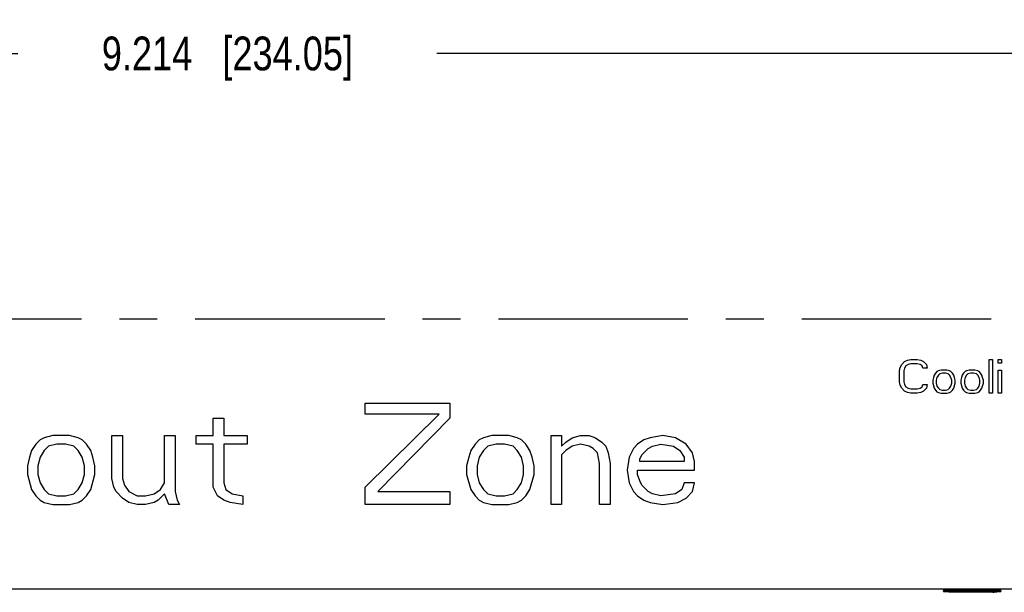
# Model space of a CAD drawing. Header units: inches. Extents: x 0 to 34, y 0 to 22.
# Tile 36 of 60: x 15.9 to 19.5, y 14.6 to 16.7. Entities that reach past the tile are written whole.
import ezdxf

# ---------------------------------------------------------------- set-up
doc = ezdxf.new("R2010")
doc.units = ezdxf.units.IN
doc.header["$LTSCALE"] = 1.87
doc.header["$MEASUREMENT"] = 0
doc.linetypes.add('CENTER', pattern=[0.6, 0.375, -0.075, 0.075, -0.075])
doc.layers.get('0').update_dxf_attribs({"linetype": 'CONTINUOUS'})
doc.layers.add('03___PRT_ALL_CURVES', color=7, linetype='CONTINUOUS')
doc.layers.add('DIMENSIONS', color=7, linetype='CONTINUOUS')
doc.styles.get("Standard").update_dxf_attribs({"font": 'txt', "width": 0.8})
doc.dimstyles.new('DIMSTYLE_1', dxfattribs={"dimtxt": 0.125, "dimasz": 0.18, "dimexe": 0.125, "dimexo": 0.0625, "dimgap": 0.0625, "dimtad": 0, "dimtih": 1, "dimtoh": 1, "dimdec": 3, "dimzin": 4, "dimdsep": 46, "dimtxsty": 'STANDARD', "dimblk": '_FILLED', "dimblk1": '_FILLED', "dimblk2": '_FILLED', "dimcen": 0.09, "dimadec": 0, "dimazin": 0, "dimtp": 0.01, "dimtm": 0.01, "dimtfac": 1, "dimtdec": 3, "dimtofl": 0, "dimtmove": 0, "dimatfit": 3, "dimldrblk": '_FILLED', "dimfxl": 1, "dimtolj": 1, "dimtzin": 4, "dimarcsym": 0})

# ---------------------------------------------------------------- blocks, each defined once
blk = doc.blocks.new('_FILLED')
at = {"color": 0, "linetype": 'BYBLOCK'}
blk.add_solid([(0, 0), (-1, 0.174), (-1, -0.174)], dxfattribs=at)
blk = doc.blocks.new('*D4')
at = {"layer": 'DIMENSIONS', "color": 2, "linetype": 'CONTINUOUS'}
for p, q in [((12.0323, 15.6504), (12.0323, 16.6955)), ((21.2467, 15.6504), (21.2467, 16.6955)), ((12.0323, 16.5705), (15.8645, 16.5705)), ((21.2467, 16.5705), (17.4145, 16.5705))]:
    blk.add_line(p, q, dxfattribs=at)
at = {"layer": 'DIMENSIONS', "color": 2, "linetype": 'CONTINUOUS', "xscale": 0.18, "yscale": 0.18, "zscale": 0.18, "rotation": 180}
blk.add_blockref('_FILLED', (12.0323, 16.5705), dxfattribs=at)
at = {"layer": 'DIMENSIONS', "color": 2, "linetype": 'CONTINUOUS', "xscale": 0.18, "yscale": 0.18, "zscale": 0.18}
blk.add_blockref('_FILLED', (21.2467, 16.5705), dxfattribs=at)
at = {"layer": 'DIMENSIONS', "color": 2, "linetype": 'CONTINUOUS', "insert": (16.6395, 16.633), "char_height": 0.125, "width": 1.425, "attachment_point": 2, "line_spacing_factor": 0.9}
blk.add_mtext('9.214{\\Ftxt.shx;\\W1.000000;\\H0.125000; }[234.05]', dxfattribs=at)

msp = doc.modelspace()

# ---------------------------------------------------------------- linework, layer by layer
at = {"color": 7, "linetype": 'CONTINUOUS'}
for p, q in [((21.2256, 14.5879), (12.4686, 14.5879)), ((19.3134, 14.582), (19.2963, 14.5826)), ((19.3135, 14.5768), (19.2965, 14.5775)), ((19.3143, 14.582), (19.3083, 14.5821)), ((19.3144, 14.5768), (19.3085, 14.577)), ((19.3534, 14.5813), (19.3362, 14.5815)), ((19.3535, 14.5762), (19.3363, 14.5764)), ((19.3718, 14.5812), (19.3534, 14.5813)), ((19.3719, 14.5761), (19.3535, 14.5762)), ((19.3998, 14.5812), (19.3718, 14.5812)), ((19.3998, 14.576), (19.3719, 14.5761)), ((19.4261, 14.5812), (19.3998, 14.5812)), ((19.426, 14.5761), (19.3998, 14.576)), ((19.4492, 14.5763), (19.426, 14.5761)), ((19.4493, 14.5815), (19.4261, 14.5812)), ((19.4625, 14.5765), (19.4492, 14.5763)), ((19.4626, 14.5817), (19.4493, 14.5815)), ((19.4739, 14.5768), (19.4625, 14.5765)), ((19.474, 14.5819), (19.4626, 14.5817)), ((19.4833, 14.577), (19.4739, 14.5768)), ((19.4834, 14.5822), (19.474, 14.5819))]:
    msp.add_line(p, q, dxfattribs=at)
for points in [[(19.3083, 14.5821), (19.3033, 14.5823), (19.2991, 14.5825), (19.2958, 14.5827)], [(19.3085, 14.577), (19.3035, 14.5772), (19.2993, 14.5773), (19.296, 14.5775)], [(19.3362, 14.5815), (19.3209, 14.5818), (19.3143, 14.582)], [(19.3363, 14.5764), (19.3211, 14.5767), (19.3144, 14.5768)], [(19.4978, 14.5778), (19.4978, 14.5778), (19.497, 14.5777), (19.4954, 14.5776), (19.4933, 14.5775), (19.4905, 14.5773), (19.4872, 14.5772), (19.4833, 14.577)], [(19.498, 14.5829), (19.498, 14.5829), (19.4972, 14.5828), (19.4956, 14.5827), (19.4935, 14.5826), (19.4907, 14.5825), (19.4873, 14.5823), (19.4834, 14.5822)]]:
    msp.add_lwpolyline(points, dxfattribs=at)
for centre, radius in [((19.439, 16.0386), 1.4622), ((19.4391, 16.0468), 1.4653)]:
    msp.add_arc(centre, radius, 271.2653, 271.484, dxfattribs=at)
for points, knots in [([(19.2883, 14.5835), (19.2883, 14.5835), (19.2885, 14.5836), (19.2888, 14.5837), (19.2893, 14.5838), (19.29, 14.5839), (19.2909, 14.584), (19.2925, 14.5841), (19.295, 14.5843), (19.2985, 14.5845), (19.3028, 14.5847), (19.3078, 14.5848), (19.3114, 14.5849), (19.3133, 14.585)], [0, 0, 0, 0, 0.005666, 0.01842, 0.038976, 0.067414, 0.103727, 0.14789, 0.259643, 0.401996, 0.573715, 0.773516, 1, 1, 1, 1]), ([(19.2963, 14.5826), (19.2957, 14.5826), (19.2945, 14.5827), (19.2929, 14.5828), (19.2915, 14.5829), (19.2904, 14.583), (19.2895, 14.5831), (19.2889, 14.5832), (19.2885, 14.5833), (19.2884, 14.5834), (19.2883, 14.5835), (19.2883, 14.5835)], [0, 0, 0, 0, 0.229211, 0.429141, 0.59926, 0.739224, 0.848948, 0.928419, 0.977853, 0.991804, 1, 1, 1, 1]), ([(19.2885, 14.5783), (19.2885, 14.5784), (19.2887, 14.5785), (19.289, 14.5786), (19.2895, 14.5787), (19.2902, 14.5788), (19.2911, 14.5788), (19.2927, 14.579), (19.2952, 14.5792), (19.2987, 14.5793), (19.303, 14.5795), (19.308, 14.5797), (19.3116, 14.5798), (19.3135, 14.5798)], [0, 0, 0, 0, 0.005667, 0.018421, 0.038977, 0.067415, 0.103727, 0.14789, 0.259642, 0.401995, 0.573714, 0.773515, 1, 1, 1, 1]), ([(19.2965, 14.5775), (19.2959, 14.5775), (19.2947, 14.5776), (19.2931, 14.5777), (19.2918, 14.5778), (19.2906, 14.5779), (19.2898, 14.578), (19.2891, 14.5781), (19.2888, 14.5782), (19.2886, 14.5783), (19.2885, 14.5783), (19.2885, 14.5783)], [0, 0, 0, 0, 0.229211, 0.429141, 0.599261, 0.739226, 0.84895, 0.92842, 0.977853, 0.991804, 1, 1, 1, 1]), ([(19.3133, 14.585), (19.3189, 14.5851), (19.3311, 14.5854), (19.3584, 14.5857), (19.3952, 14.5859), (19.432, 14.5857), (19.4593, 14.5854), (19.4715, 14.5851), (19.4771, 14.585)], [0, 0, 0, 0, 0.102646, 0.22415, 0.500015, 0.775869, 0.89736, 1, 1, 1, 1]), ([(19.4714, 14.5818), (19.4591, 14.5816), (19.4324, 14.5812), (19.3913, 14.5811), (19.3562, 14.5813), (19.3303, 14.5816), (19.3187, 14.5818), (19.3134, 14.582)], [0, 0, 0, 0, 0.232988, 0.508615, 0.779732, 0.898866, 1, 1, 1, 1]), ([(19.3135, 14.5798), (19.3191, 14.58), (19.3313, 14.5802), (19.3585, 14.5806), (19.3952, 14.5807), (19.4319, 14.5806), (19.4591, 14.5802), (19.4713, 14.58), (19.4769, 14.5798)], [0, 0, 0, 0, 0.102643, 0.224146, 0.500014, 0.775872, 0.897363, 1, 1, 1, 1]), ([(19.4713, 14.5767), (19.459, 14.5764), (19.4323, 14.5761), (19.3913, 14.576), (19.3563, 14.5761), (19.3304, 14.5765), (19.3188, 14.5767), (19.3135, 14.5768)], [0, 0, 0, 0, 0.232988, 0.508614, 0.779732, 0.898866, 1, 1, 1, 1]), ([(19.5018, 14.5783), (19.5018, 14.5783), (19.5017, 14.5782), (19.5014, 14.5781), (19.5008, 14.578), (19.5001, 14.5779), (19.4992, 14.5778), (19.4981, 14.5777), (19.4968, 14.5776), (19.4947, 14.5775), (19.4916, 14.5773), (19.4873, 14.5772), (19.4823, 14.577), (19.4787, 14.5769), (19.4768, 14.5768)], [0, 0, 0, 0, 0.005892, 0.018915, 0.03971, 0.068347, 0.104817, 0.149095, 0.201152, 0.260948, 0.403224, 0.574698, 0.774088, 1, 1, 1, 1]), ([(19.4769, 14.5798), (19.4788, 14.5798), (19.4824, 14.5797), (19.4874, 14.5795), (19.4916, 14.5793), (19.4952, 14.5792), (19.4977, 14.579), (19.4993, 14.5788), (19.5002, 14.5788), (19.5009, 14.5787), (19.5014, 14.5786), (19.5017, 14.5785), (19.5018, 14.5784), (19.5018, 14.5783)], [0, 0, 0, 0, 0.226396, 0.426248, 0.598002, 0.740337, 0.852192, 0.896395, 0.932705, 0.961117, 0.981635, 0.994353, 1, 1, 1, 1]), ([(19.5021, 14.5835), (19.5021, 14.5834), (19.5019, 14.5833), (19.5016, 14.5833), (19.5011, 14.5832), (19.5004, 14.5831), (19.4994, 14.583), (19.4983, 14.5829), (19.497, 14.5828), (19.4949, 14.5826), (19.4918, 14.5825), (19.4875, 14.5823), (19.4825, 14.5821), (19.4789, 14.582), (19.477, 14.582)], [0, 0, 0, 0, 0.005892, 0.018915, 0.03971, 0.068346, 0.104817, 0.149094, 0.201152, 0.260948, 0.403224, 0.574698, 0.774088, 1, 1, 1, 1]), ([(19.4771, 14.585), (19.479, 14.5849), (19.4826, 14.5848), (19.4875, 14.5847), (19.4918, 14.5845), (19.4954, 14.5843), (19.4979, 14.5841), (19.4995, 14.584), (19.5004, 14.5839), (19.5011, 14.5838), (19.5016, 14.5837), (19.5019, 14.5836), (19.5021, 14.5835), (19.5021, 14.5835)], [0, 0, 0, 0, 0.226395, 0.426247, 0.598001, 0.740336, 0.852192, 0.896394, 0.932705, 0.961116, 0.981635, 0.994353, 1, 1, 1, 1])]:
    msp.add_open_spline(points, degree=3, knots=knots, dxfattribs=at)
at = {"layer": '03___PRT_ALL_CURVES', "color": 4, "linetype": 'CENTER'}
msp.add_line((12.0323, 15.5879), (21.2467, 15.5879), dxfattribs=at)
at = {"layer": '03___PRT_ALL_CURVES', "color": 4, "linetype": 'CONTINUOUS'}
for p, q in [((19.1293, 15.4087), (19.1346, 15.4193)), ((19.1346, 15.4193), (19.145, 15.43)), ((19.145, 15.43), (19.1554, 15.4353)), ((19.1502, 15.414), (19.145, 15.406)), ((19.158, 15.4193), (19.1502, 15.414)), ((19.1554, 15.4353), (19.1684, 15.4379)), ((19.1684, 15.422), (19.158, 15.4193)), ((19.1684, 15.4379), (19.1918, 15.4379)), ((19.1918, 15.422), (19.1684, 15.422)), ((19.1918, 15.4379), (19.2049, 15.4353)), ((19.2023, 15.4193), (19.1918, 15.422)), ((19.2101, 15.414), (19.2023, 15.4193)), ((19.2049, 15.4353), (19.2153, 15.43)), ((19.2127, 15.406), (19.2101, 15.414)), ((19.2153, 15.43), (19.2257, 15.4193)), ((19.2257, 15.4193), (19.2283, 15.406)), ((19.4575, 15.3129), (19.4575, 15.4379)), ((19.4575, 15.4379), (19.4705, 15.4379)), ((19.4705, 15.4379), (19.4705, 15.3129)), ((19.4913, 15.4246), (19.4913, 15.4379)), ((19.4913, 15.4379), (19.5043, 15.4379)), ((19.5043, 15.4246), (19.4913, 15.4246)), ((19.5043, 15.4379), (19.5043, 15.4246)), ((19.1267, 15.3954), (19.1293, 15.4087)), ((19.1267, 15.3555), (19.1267, 15.3954)), ((19.145, 15.406), (19.1424, 15.3954)), ((19.1424, 15.3954), (19.1424, 15.3555)), ((19.2283, 15.406), (19.2127, 15.406)), ((19.2543, 15.3794), (19.2517, 15.3714)), ((19.2596, 15.3874), (19.2543, 15.3794)), ((19.2648, 15.3927), (19.2596, 15.3874)), ((19.27, 15.3954), (19.2648, 15.3927)), ((19.27, 15.3794), (19.2648, 15.3714)), ((19.2804, 15.398), (19.27, 15.3954)), ((19.2752, 15.3847), (19.27, 15.3794)), ((19.2856, 15.3874), (19.2752, 15.3847)), ((19.3012, 15.398), (19.2804, 15.398)), ((19.296, 15.3874), (19.2856, 15.3874)), ((19.3064, 15.3847), (19.296, 15.3874)), ((19.3116, 15.3954), (19.3012, 15.398)), ((19.3116, 15.3794), (19.3064, 15.3847)), ((19.3168, 15.3927), (19.3116, 15.3954)), ((19.3168, 15.3714), (19.3116, 15.3794)), ((19.3221, 15.3874), (19.3168, 15.3927)), ((19.3273, 15.3794), (19.3221, 15.3874)), ((19.3299, 15.3714), (19.3273, 15.3794)), ((19.3585, 15.3794), (19.3559, 15.3714)), ((19.3637, 15.3874), (19.3585, 15.3794)), ((19.3689, 15.3927), (19.3637, 15.3874)), ((19.3741, 15.3954), (19.3689, 15.3927)), ((19.3741, 15.3794), (19.3689, 15.3714)), ((19.3846, 15.398), (19.3741, 15.3954)), ((19.3793, 15.3847), (19.3741, 15.3794)), ((19.3898, 15.3874), (19.3793, 15.3847)), ((19.4054, 15.398), (19.3846, 15.398)), ((19.4002, 15.3874), (19.3898, 15.3874)), ((19.4106, 15.3847), (19.4002, 15.3874)), ((19.4158, 15.3954), (19.4054, 15.398)), ((19.4158, 15.3794), (19.4106, 15.3847)), ((19.421, 15.3927), (19.4158, 15.3954)), ((19.421, 15.3714), (19.4158, 15.3794)), ((19.4262, 15.3874), (19.421, 15.3927)), ((19.4314, 15.3794), (19.4262, 15.3874)), ((19.434, 15.3714), (19.4314, 15.3794)), ((19.4913, 15.3129), (19.4913, 15.398)), ((19.4913, 15.398), (19.5043, 15.398)), ((19.5043, 15.398), (19.5043, 15.3129)), ((19.1293, 15.3422), (19.1267, 15.3555)), ((19.1346, 15.3316), (19.1293, 15.3422)), ((19.1424, 15.3555), (19.145, 15.3448)), ((19.145, 15.3448), (19.1502, 15.3369)), ((19.2101, 15.3369), (19.2127, 15.3448)), ((19.2127, 15.3448), (19.2283, 15.3448)), ((19.2283, 15.3448), (19.2257, 15.3316)), ((19.2517, 15.3714), (19.2491, 15.3608)), ((19.2491, 15.3608), (19.2491, 15.3502)), ((19.2491, 15.3502), (19.2543, 15.3316)), ((19.2648, 15.3714), (19.2622, 15.3608)), ((19.2622, 15.3608), (19.2622, 15.3502)), ((19.2622, 15.3502), (19.2648, 15.3395)), ((19.2648, 15.3395), (19.27, 15.3316)), ((19.3116, 15.3316), (19.3168, 15.3395)), ((19.3195, 15.3608), (19.3168, 15.3714)), ((19.3168, 15.3395), (19.3195, 15.3502)), ((19.3195, 15.3502), (19.3195, 15.3608)), ((19.3273, 15.3316), (19.3325, 15.3502)), ((19.3325, 15.3608), (19.3299, 15.3714)), ((19.3325, 15.3502), (19.3325, 15.3608)), ((19.3559, 15.3714), (19.3533, 15.3608)), ((19.3533, 15.3608), (19.3533, 15.3502)), ((19.3533, 15.3502), (19.3585, 15.3316)), ((19.3689, 15.3714), (19.3663, 15.3608)), ((19.3663, 15.3608), (19.3663, 15.3502)), ((19.3663, 15.3502), (19.3689, 15.3395)), ((19.3689, 15.3395), (19.3741, 15.3316)), ((19.4158, 15.3316), (19.421, 15.3395)), ((19.4236, 15.3608), (19.421, 15.3714)), ((19.421, 15.3395), (19.4236, 15.3502)), ((19.4236, 15.3502), (19.4236, 15.3608)), ((19.4314, 15.3316), (19.4366, 15.3502)), ((19.4366, 15.3608), (19.434, 15.3714)), ((19.4366, 15.3502), (19.4366, 15.3608)), ((19.145, 15.3209), (19.1346, 15.3316)), ((19.1554, 15.3156), (19.145, 15.3209)), ((19.1502, 15.3369), (19.158, 15.3316)), ((19.1684, 15.3129), (19.1554, 15.3156)), ((19.158, 15.3316), (19.1684, 15.3289)), ((19.1684, 15.3289), (19.1918, 15.3289)), ((19.1918, 15.3129), (19.1684, 15.3129)), ((19.1918, 15.3289), (19.2023, 15.3316)), ((19.2049, 15.3156), (19.1918, 15.3129)), ((19.2023, 15.3316), (19.2101, 15.3369)), ((19.2153, 15.3209), (19.2049, 15.3156)), ((19.2257, 15.3316), (19.2153, 15.3209)), ((19.2543, 15.3316), (19.2596, 15.3236)), ((19.2596, 15.3236), (19.2648, 15.3183)), ((19.2648, 15.3183), (19.27, 15.3156)), ((19.27, 15.3316), (19.2752, 15.3262)), ((19.27, 15.3156), (19.2804, 15.3129)), ((19.2752, 15.3262), (19.2856, 15.3236)), ((19.2804, 15.3129), (19.3012, 15.3129)), ((19.2856, 15.3236), (19.296, 15.3236)), ((19.296, 15.3236), (19.3064, 15.3262)), ((19.3012, 15.3129), (19.3116, 15.3156)), ((19.3064, 15.3262), (19.3116, 15.3316)), ((19.3116, 15.3156), (19.3168, 15.3183)), ((19.3168, 15.3183), (19.3221, 15.3236)), ((19.3221, 15.3236), (19.3273, 15.3316)), ((19.3585, 15.3316), (19.3637, 15.3236)), ((19.3637, 15.3236), (19.3689, 15.3183)), ((19.3689, 15.3183), (19.3741, 15.3156)), ((19.3741, 15.3316), (19.3793, 15.3262)), ((19.3741, 15.3156), (19.3846, 15.3129)), ((19.3793, 15.3262), (19.3898, 15.3236)), ((19.3846, 15.3129), (19.4054, 15.3129)), ((19.3898, 15.3236), (19.4002, 15.3236)), ((19.4002, 15.3236), (19.4106, 15.3262)), ((19.4054, 15.3129), (19.4158, 15.3156)), ((19.4106, 15.3262), (19.4158, 15.3316)), ((19.4158, 15.3156), (19.421, 15.3183)), ((19.421, 15.3183), (19.4262, 15.3236)), ((19.4262, 15.3236), (19.4314, 15.3316)), ((19.4705, 15.3129), (19.4575, 15.3129)), ((19.5043, 15.3129), (19.4913, 15.3129)), ((17.1495, 15.236), (17.1495, 15.2759)), ((17.1495, 15.2759), (17.462, 15.2759)), ((17.462, 15.2759), (17.462, 15.2201)), ((17.1495, 14.9648), (17.423, 15.236)), ((17.423, 15.236), (17.1495, 15.236)), ((16.587, 15.1563), (16.587, 15.2201)), ((16.587, 15.2201), (16.6261, 15.2201)), ((16.6261, 15.2201), (16.6261, 15.1563)), ((17.462, 15.2201), (17.1964, 14.9488)), ((15.9933, 15.1563), (15.962, 15.1483)), ((16.0558, 15.1563), (15.9933, 15.1563)), ((16.087, 15.1483), (16.0558, 15.1563)), ((16.212, 14.9967), (16.212, 15.1563)), ((16.212, 15.1563), (16.2511, 15.1563)), ((16.2511, 15.1563), (16.2511, 14.9967)), ((16.4073, 14.9807), (16.4073, 15.1563)), ((16.4073, 15.1563), (16.4464, 15.1563)), ((16.4464, 15.1563), (16.4464, 14.9488)), ((16.5245, 15.1243), (16.5245, 15.1563)), ((16.5245, 15.1563), (16.587, 15.1563)), ((16.6261, 15.1563), (16.712, 15.1563)), ((16.712, 15.1563), (16.712, 15.1243)), ((17.6183, 15.1563), (17.587, 15.1483)), ((17.6808, 15.1563), (17.6183, 15.1563)), ((17.712, 15.1483), (17.6808, 15.1563)), ((17.837, 14.9009), (17.837, 15.1563)), ((17.837, 15.1563), (17.8761, 15.1563)), ((17.8761, 15.1563), (17.8761, 15.1164)), ((17.9152, 15.1483), (17.9464, 15.1563)), ((17.9464, 15.1563), (17.9777, 15.1563)), ((17.9777, 15.1563), (18.0011, 15.1483)), ((18.2511, 15.1563), (18.2042, 15.1483)), ((18.298, 15.1483), (18.2511, 15.1563)), ((15.9308, 15.1243), (15.9152, 15.1004)), ((15.9464, 15.1403), (15.9308, 15.1243)), ((15.962, 15.1483), (15.9464, 15.1403)), ((16.0089, 15.1243), (15.9777, 15.1164)), ((16.0402, 15.1243), (16.0089, 15.1243)), ((16.0714, 15.1164), (16.0402, 15.1243)), ((16.1027, 15.1403), (16.087, 15.1483)), ((16.1183, 15.1243), (16.1027, 15.1403)), ((16.1339, 15.1004), (16.1183, 15.1243)), ((16.587, 15.1243), (16.5245, 15.1243)), ((16.587, 14.9648), (16.587, 15.1243)), ((16.6261, 15.1243), (16.6261, 14.9807)), ((16.712, 15.1243), (16.6261, 15.1243)), ((17.5558, 15.1243), (17.5402, 15.1004)), ((17.5714, 15.1403), (17.5558, 15.1243)), ((17.587, 15.1483), (17.5714, 15.1403)), ((17.6339, 15.1243), (17.6027, 15.1164)), ((17.6652, 15.1243), (17.6339, 15.1243)), ((17.6964, 15.1164), (17.6652, 15.1243)), ((17.7277, 15.1403), (17.712, 15.1483)), ((17.7433, 15.1243), (17.7277, 15.1403)), ((17.7589, 15.1004), (17.7433, 15.1243)), ((17.8761, 15.1164), (17.8917, 15.1323)), ((17.8917, 15.1323), (17.9152, 15.1483)), ((17.9464, 15.1243), (17.9152, 15.1164)), ((17.9777, 15.1164), (17.9464, 15.1243)), ((18.0011, 15.1483), (18.0245, 15.1323)), ((18.0245, 15.1323), (18.0402, 15.1164)), ((18.1573, 15.1243), (18.1417, 15.1084)), ((18.1808, 15.1403), (18.1573, 15.1243)), ((18.2042, 15.1483), (18.1808, 15.1403)), ((18.212, 15.1164), (18.2433, 15.1243)), ((18.2433, 15.1243), (18.2902, 15.1164)), ((18.337, 15.1243), (18.298, 15.1483)), ((18.3605, 15.0924), (18.337, 15.1243)), ((15.9152, 15.1004), (15.9073, 15.0765)), ((15.962, 15.1004), (15.9464, 15.0765)), ((15.9777, 15.1164), (15.962, 15.1004)), ((16.087, 15.1004), (16.0714, 15.1164)), ((16.1027, 15.0765), (16.087, 15.1004)), ((16.1417, 15.0765), (16.1339, 15.1004)), ((17.5402, 15.1004), (17.5323, 15.0765)), ((17.587, 15.1004), (17.5714, 15.0765)), ((17.6027, 15.1164), (17.587, 15.1004)), ((17.712, 15.1004), (17.6964, 15.1164)), ((17.7277, 15.0765), (17.712, 15.1004)), ((17.7667, 15.0765), (17.7589, 15.1004)), ((17.8917, 15.1004), (17.8761, 15.0844)), ((17.8761, 15.0844), (17.8761, 14.9009)), ((17.9152, 15.1164), (17.8917, 15.1004)), ((17.9933, 15.1084), (17.9777, 15.1164)), ((18.0089, 15.0924), (17.9933, 15.1084)), ((18.0167, 15.0525), (18.0089, 15.0924)), ((18.0402, 15.1164), (18.048, 15.0924)), ((18.048, 15.0924), (18.0558, 15.0525)), ((18.1417, 15.1084), (18.1261, 15.0765)), ((18.1652, 15.0685), (18.173, 15.0844)), ((18.173, 15.0844), (18.1964, 15.1084)), ((18.1964, 15.1084), (18.212, 15.1164)), ((18.2902, 15.1164), (18.3136, 15.1004)), ((18.3136, 15.1004), (18.3292, 15.0765)), ((18.3683, 15.0605), (18.3605, 15.0924)), ((15.9073, 15.0765), (15.8995, 15.0446)), ((15.9464, 15.0765), (15.9386, 15.0446)), ((16.1105, 15.0446), (16.1027, 15.0765)), ((16.1495, 15.0446), (16.1417, 15.0765)), ((17.5323, 15.0765), (17.5245, 15.0446)), ((17.5714, 15.0765), (17.5636, 15.0446)), ((17.7355, 15.0446), (17.7277, 15.0765)), ((17.7745, 15.0446), (17.7667, 15.0765)), ((18.0167, 14.9009), (18.0167, 15.0525)), ((18.0558, 15.0525), (18.0558, 14.9009)), ((18.1261, 15.0765), (18.1183, 15.0286)), ((18.1652, 15.0605), (18.1652, 15.0685)), ((18.3292, 15.0605), (18.1652, 15.0605)), ((18.3292, 15.0765), (18.3292, 15.0605)), ((18.3683, 15.0286), (18.3683, 15.0605)), ((15.8995, 15.0446), (15.8995, 15.0126)), ((15.8995, 15.0126), (15.9152, 14.9568)), ((15.9386, 15.0446), (15.9386, 15.0126)), ((15.9386, 15.0126), (15.9464, 14.9807)), ((16.1027, 14.9807), (16.1105, 15.0126)), ((16.1105, 15.0126), (16.1105, 15.0446)), ((16.1339, 14.9568), (16.1495, 15.0126)), ((16.1495, 15.0126), (16.1495, 15.0446)), ((17.5245, 15.0446), (17.5245, 15.0126)), ((17.5245, 15.0126), (17.5402, 14.9568)), ((17.5636, 15.0446), (17.5636, 15.0126)), ((17.5636, 15.0126), (17.5714, 14.9807)), ((17.7277, 14.9807), (17.7355, 15.0126)), ((17.7355, 15.0126), (17.7355, 15.0446)), ((17.7589, 14.9568), (17.7745, 15.0126)), ((17.7745, 15.0126), (17.7745, 15.0446)), ((18.1183, 15.0286), (18.1261, 14.9807)), ((18.1573, 15.0126), (18.1573, 15.0286)), ((18.1573, 15.0286), (18.3683, 15.0286)), ((18.1652, 14.9887), (18.1573, 15.0126)), ((15.9464, 14.9807), (15.962, 14.9568)), ((16.087, 14.9568), (16.1027, 14.9807)), ((16.2198, 14.9648), (16.212, 14.9967)), ((16.2511, 14.9967), (16.2589, 14.9727)), ((16.3917, 14.9568), (16.4073, 14.9807)), ((16.6261, 14.9807), (16.6339, 14.9568)), ((17.5714, 14.9807), (17.587, 14.9568)), ((17.712, 14.9568), (17.7277, 14.9807)), ((18.1261, 14.9807), (18.1417, 14.9488)), ((18.173, 14.9727), (18.1652, 14.9887)), ((18.3292, 14.9807), (18.3214, 14.9568)), ((18.3683, 14.9807), (18.3292, 14.9807)), ((18.3605, 14.9488), (18.3683, 14.9807)), ((15.9152, 14.9568), (15.9308, 14.9328)), ((15.962, 14.9568), (15.9777, 14.9408)), ((15.9777, 14.9408), (16.0089, 14.9328)), ((16.0402, 14.9328), (16.0714, 14.9408)), ((16.0714, 14.9408), (16.087, 14.9568)), ((16.1183, 14.9328), (16.1339, 14.9568)), ((16.2277, 14.9488), (16.2198, 14.9648)), ((16.2511, 14.9249), (16.2277, 14.9488)), ((16.2589, 14.9727), (16.2745, 14.9488)), ((16.2745, 14.9488), (16.3058, 14.9328)), ((16.337, 14.9328), (16.3683, 14.9408)), ((16.3683, 14.9408), (16.3917, 14.9568)), ((16.4073, 14.9408), (16.3839, 14.9169)), ((16.423, 14.9009), (16.4073, 14.9408)), ((16.4464, 14.9488), (16.4542, 14.9169)), ((16.6027, 14.9328), (16.587, 14.9648)), ((16.6339, 14.9568), (16.6573, 14.9408)), ((16.6573, 14.9408), (16.6964, 14.9328)), ((17.1495, 14.9009), (17.1495, 14.9648)), ((17.1964, 14.9488), (17.462, 14.9488)), ((17.462, 14.9488), (17.462, 14.9009)), ((17.5402, 14.9568), (17.5558, 14.9328)), ((17.587, 14.9568), (17.6027, 14.9408)), ((17.6027, 14.9408), (17.6339, 14.9328)), ((17.6652, 14.9328), (17.6964, 14.9408)), ((17.6964, 14.9408), (17.712, 14.9568)), ((17.7433, 14.9328), (17.7589, 14.9568)), ((18.1417, 14.9488), (18.1573, 14.9328)), ((18.1964, 14.9488), (18.173, 14.9727)), ((18.212, 14.9408), (18.1964, 14.9488)), ((18.2433, 14.9328), (18.212, 14.9408)), ((18.298, 14.9408), (18.2433, 14.9328)), ((18.3214, 14.9568), (18.298, 14.9408)), ((18.337, 14.9249), (18.3605, 14.9488)), ((15.9308, 14.9328), (15.9464, 14.9169)), ((15.9464, 14.9169), (15.962, 14.9089)), ((15.962, 14.9089), (15.9933, 14.9009)), ((15.9933, 14.9009), (16.0558, 14.9009)), ((16.0089, 14.9328), (16.0402, 14.9328)), ((16.0558, 14.9009), (16.087, 14.9089)), ((16.087, 14.9089), (16.1027, 14.9169)), ((16.1027, 14.9169), (16.1183, 14.9328)), ((16.2745, 14.9089), (16.2511, 14.9249)), ((16.3058, 14.9009), (16.2745, 14.9089)), ((16.3058, 14.9328), (16.337, 14.9328)), ((16.337, 14.9009), (16.3058, 14.9009)), ((16.3683, 14.9089), (16.337, 14.9009)), ((16.3839, 14.9169), (16.3683, 14.9089)), ((16.462, 14.9009), (16.423, 14.9009)), ((16.4542, 14.9169), (16.462, 14.9009)), ((16.6261, 14.9169), (16.6027, 14.9328)), ((16.6495, 14.9089), (16.6261, 14.9169)), ((16.6964, 14.9009), (16.6495, 14.9089)), ((16.6964, 14.9328), (16.6964, 14.9009)), ((17.462, 14.9009), (17.1495, 14.9009)), ((17.5558, 14.9328), (17.5714, 14.9169)), ((17.5714, 14.9169), (17.587, 14.9089)), ((17.587, 14.9089), (17.6183, 14.9009)), ((17.6183, 14.9009), (17.6808, 14.9009)), ((17.6339, 14.9328), (17.6652, 14.9328)), ((17.6808, 14.9009), (17.712, 14.9089)), ((17.712, 14.9089), (17.7277, 14.9169)), ((17.7277, 14.9169), (17.7433, 14.9328)), ((17.8761, 14.9009), (17.837, 14.9009)), ((18.0558, 14.9009), (18.0167, 14.9009)), ((18.1573, 14.9328), (18.1808, 14.9169)), ((18.1808, 14.9169), (18.2042, 14.9089)), ((18.2042, 14.9089), (18.2511, 14.9009)), ((18.2511, 14.9009), (18.3058, 14.9089)), ((18.3058, 14.9089), (18.337, 14.9249)), ((21.2467, 14.5879), (12.0323, 14.5879))]:
    msp.add_line(p, q, dxfattribs=at)

# ---------------------------------------------------------------- dimensions: what is measured, and where the dimension line sits
at = {"layer": 'DIMENSIONS', "color": 2, "linetype": 'CONTINUOUS'}
dim = msp.add_linear_dim(base=(12.0323, 16.5705), p1=(21.2467, 15.5879), p2=(12.0323, 15.5879), angle=180, dimstyle='DIMSTYLE_1', dxfattribs=at)
dim.commit()
dim.dimension.update_dxf_attribs({"geometry": '*D4', "text_midpoint": (16.6395, 16.5705), "dimtype": 160})

doc.saveas('drawing.dxf')
